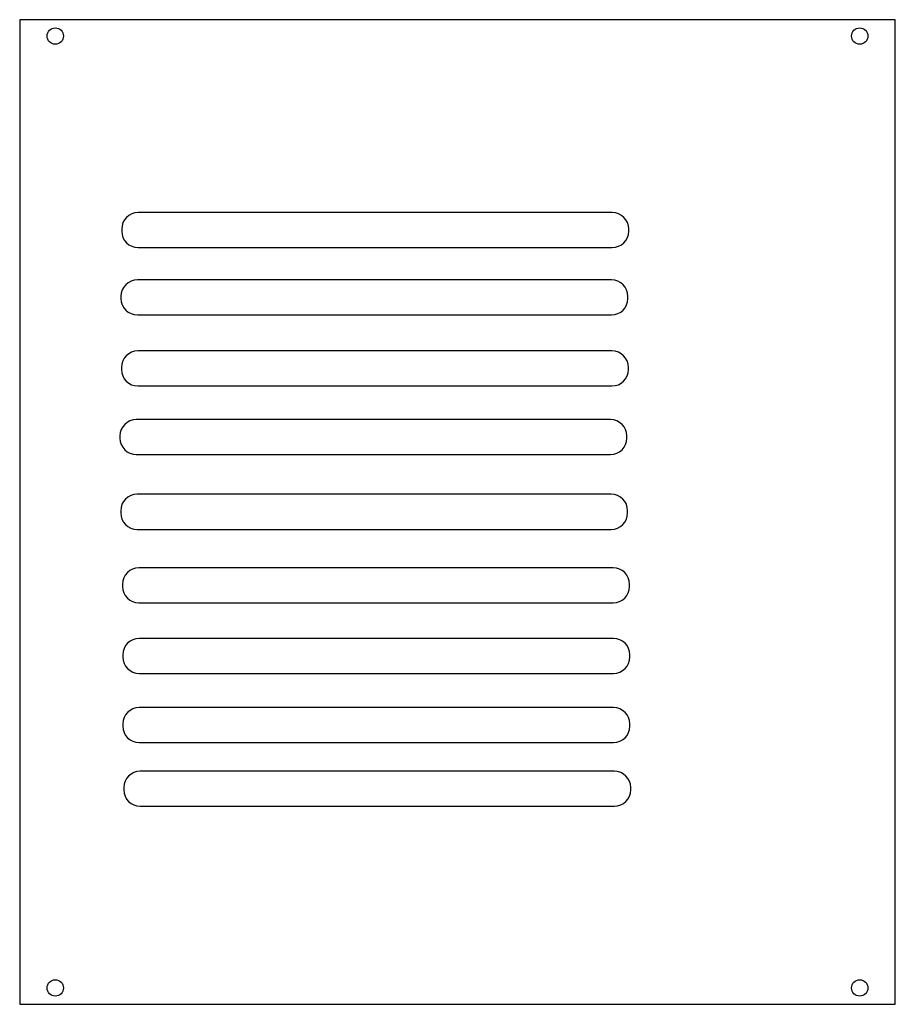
# Model space of a CAD drawing. Header units: millimetres. Extents: x 251 to 267, y -8.1 to 9.9.
import ezdxf

# ---------------------------------------------------------------- set-up
doc = ezdxf.new("R2010")
doc.units = ezdxf.units.MM

msp = doc.modelspace()

# ---------------------------------------------------------------- linework, layer by layer
at = {"color": 7, "linetype": 'Continuous', "lineweight": 25}
for p, q in [((267.033, 9.928), (251.033, 9.928)), ((251.033, 9.928), (251.033, -8.072)), ((267.033, -8.072), (267.033, 9.928)), ((261.861, 6.402), (253.197, 6.402)), ((252.897, 6.102), (252.897, 6.062)), ((262.161, 6.062), (262.161, 6.102)), ((253.197, 5.762), (261.861, 5.762)), ((261.847, 5.171), (253.184, 5.171)), ((252.884, 4.871), (252.884, 4.831)), ((262.147, 4.831), (262.147, 4.871)), ((253.184, 4.531), (261.847, 4.531)), ((261.856, 3.872), (253.193, 3.872)), ((252.893, 3.572), (252.893, 3.532)), ((262.156, 3.532), (262.156, 3.572)), ((253.193, 3.232), (261.856, 3.232)), ((261.828, 2.618), (253.164, 2.618)), ((252.864, 2.318), (252.864, 2.278)), ((262.128, 2.278), (262.128, 2.318)), ((253.164, 1.978), (261.828, 1.978)), ((261.842, 1.252), (253.178, 1.252)), ((252.878, 0.952), (252.878, 0.911)), ((262.142, 0.911), (262.142, 0.952)), ((253.178, 0.611), (261.842, 0.611)), ((261.876, -0.092), (253.212, -0.092)), ((252.912, -0.392), (252.912, -0.433)), ((262.176, -0.433), (262.176, -0.392)), ((253.212, -0.733), (261.876, -0.733)), ((261.882, -1.383), (253.218, -1.383)), ((252.918, -1.683), (252.918, -1.723)), ((262.182, -1.723), (262.182, -1.683)), ((253.218, -2.023), (261.882, -2.023)), ((261.882, -2.647), (253.218, -2.647)), ((252.918, -2.947), (252.918, -2.988)), ((262.182, -2.988), (262.182, -2.947)), ((253.218, -3.288), (261.882, -3.288)), ((261.899, -3.811), (253.235, -3.811)), ((252.935, -4.111), (252.935, -4.151)), ((262.199, -4.151), (262.199, -4.111)), ((253.235, -4.451), (261.899, -4.451)), ((251.033, -8.072), (267.033, -8.072))]:
    msp.add_line(p, q, dxfattribs=at)
for centre in [(251.683, 9.628), (266.383, 9.628), (251.683, -7.772), (266.383, -7.772)]:
    msp.add_circle(centre, 0.15, dxfattribs=at)
for centre, start, end in [((253.197, 6.102), 90, 180), ((261.861, 6.102), 0, 90), ((253.197, 6.062), 180, 270), ((261.861, 6.062), 270, 0), ((253.184, 4.871), 90, 180), ((261.847, 4.871), 0, 90), ((253.184, 4.831), 180, 270), ((261.847, 4.831), 270, 0), ((253.193, 3.572), 90, 180), ((261.856, 3.572), 0, 90), ((253.193, 3.532), 180, 270), ((261.856, 3.532), 270, 0), ((253.164, 2.318), 90, 180), ((261.828, 2.318), 0, 90), ((253.164, 2.278), 180, 270), ((261.828, 2.278), 270, 360), ((253.178, 0.952), 90, 180), ((261.842, 0.952), 0, 90), ((253.178, 0.911), 180, 270), ((261.842, 0.911), 270, 0), ((253.212, -0.392), 90, 180), ((261.876, -0.392), 0, 90), ((253.212, -0.433), 180, 270), ((261.876, -0.433), 270, 0), ((253.218, -1.683), 90, 180), ((261.882, -1.683), 0, 90), ((253.218, -1.723), 180, 270), ((261.882, -1.723), 270, 0), ((253.218, -2.947), 90, 180), ((261.882, -2.947), 0, 90), ((253.218, -2.988), 180, 270), ((261.882, -2.988), 270, 360), ((253.235, -4.111), 90, 180), ((261.899, -4.111), 0, 90), ((253.235, -4.151), 180, 270), ((261.899, -4.151), 270, 0)]:
    msp.add_arc(centre, 0.3, start, end, dxfattribs=at)

doc.saveas('drawing.dxf')
